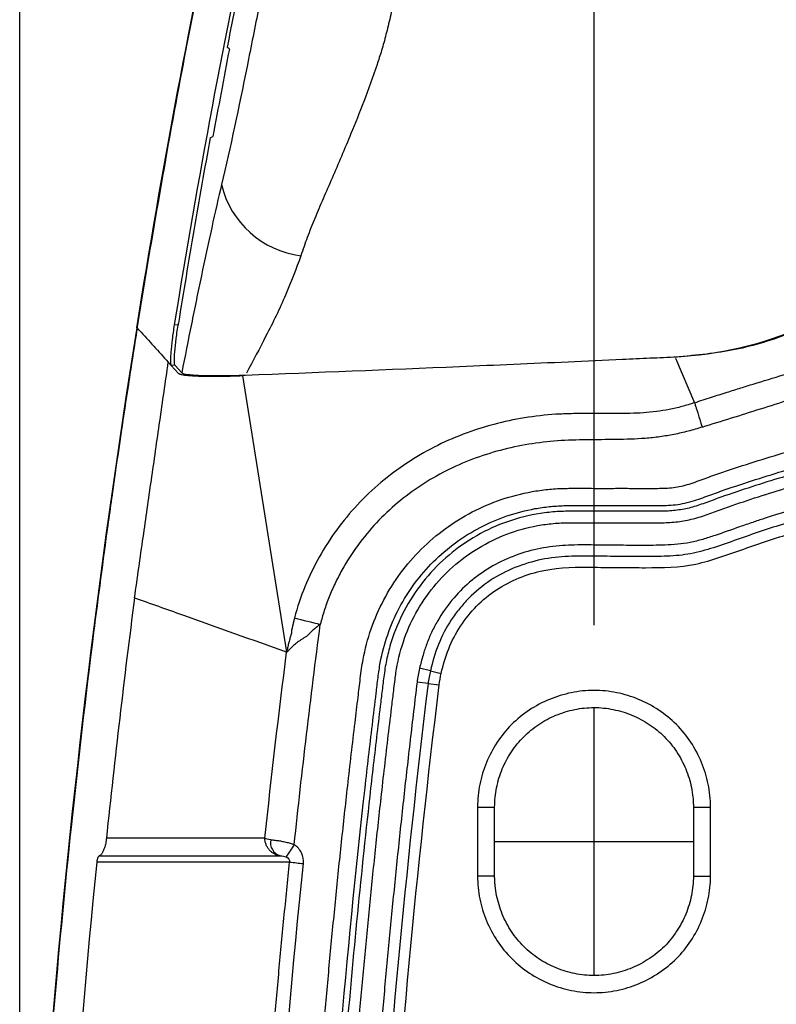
# Model space of a CAD drawing. Header units: millimetres. Extents: x 13 to 546, y 13 to 419.
# Tile 10 of 21: x 289 to 312, y 240 to 270. Entities that reach past the tile are written whole.
import ezdxf

# ---------------------------------------------------------------- set-up
doc = ezdxf.new("R2010")
doc.units = ezdxf.units.MM
doc.header["$LTSCALE"] = 2
doc.linetypes.add('CENTERX2', pattern=[20.32, 12.7, -2.54, 2.54, -2.54])
doc.layers.add('CENTER', color=40, linetype='CENTERX2')
doc.layers.add('DIMENSIONS', color=140, linetype='Continuous', lineweight=25)
doc.styles.add('SLDTEXTSTYLE0', font='TXT', dxfattribs={"width": 0.7})
doc.dimstyles.new('SLDDIMSTYLE0', dxfattribs={"dimtxt": 4.316016, "dimasz": 6.604, "dimexe": 0, "dimexo": 0.0625, "dimgap": 1.079004, "dimtad": 0, "dimtih": 1, "dimtoh": 1, "dimrnd": 1e-09, "dimzin": 12, "dimdsep": 46, "dimtxsty": 'SLDTEXTSTYLE0', "dimsah": 1, "dimcen": 0.09, "dimadec": 0, "dimazin": 3, "dimtfac": 1, "dimtofl": 0, "dimtmove": 0, "dimatfit": 3, "dimfxl": 0, "dimfrac": 2, "dimtolj": 1, "dimtzin": 12, "dimarcsym": 0})
doc.dimstyles.new('SLDDIMSTYLE2', dxfattribs={"dimtxt": 4.316016, "dimasz": 6.604, "dimexe": 0, "dimexo": 0.0625, "dimgap": 1.079004, "dimtad": 0, "dimtih": 1, "dimtoh": 1, "dimrnd": 1e-09, "dimzin": 4, "dimdsep": 46, "dimtxsty": 'SLDTEXTSTYLE0', "dimsah": 1, "dimcen": 0.09, "dimadec": 0, "dimazin": 1, "dimtfac": 1, "dimtmove": 0, "dimatfit": 0, "dimfxl": 0, "dimfrac": 2, "dimtolj": 1, "dimtzin": 12, "dimarcsym": 0})

# ---------------------------------------------------------------- blocks, each defined once
blk = doc.blocks.new('_D_2')
at = {"layer": 'DIMENSIONS'}
for p, q in [((306.819, 251.226), (306.819, 310.571)), ((342.819, 251.226), (342.819, 310.571)), ((306.819, 304.221), (294.119, 304.221)), ((319.22, 304.221), (317.77, 304.221)), ((317.77, 304.221), (317.77, 297.361)), ((332.045, 304.221), (333.494, 304.221)), ((333.494, 304.221), (333.494, 297.361)), ((342.819, 304.221), (355.519, 304.221)), ((317.77, 297.361), (319.22, 297.361)), ((333.494, 297.361), (332.045, 297.361))]:
    blk.add_line(p, q, dxfattribs=at)
for points in [[(306.819, 304.221), (300.215, 305.237), (300.215, 303.205)], [(342.819, 304.221), (349.423, 303.205), (349.423, 305.237)]]:
    blk.add_solid(points, dxfattribs=at)
at = {"layer": 'DIMENSIONS', "char_height": 4.2333, "attachment_point": 1, "style": 'SLDTEXTSTYLE0'}
for s, insert in [('36.0', (319.22, 310.644)), ('1.42', (319.22, 302.818))]:
    blk.add_mtext(s, dxfattribs=dict(at, insert=insert))
blk = doc.blocks.new('_D_6')
at = {"layer": 'DIMENSIONS'}
for p, q in [((289.133, 217.538), (289.133, 328.616)), ((360.504, 217.538), (360.504, 328.616)), ((289.133, 322.266), (313.371, 322.266)), ((319.22, 322.266), (317.77, 322.266)), ((317.77, 322.266), (317.77, 315.406)), ((332.045, 322.266), (333.495, 322.266)), ((333.495, 322.266), (333.495, 315.406)), ((360.504, 322.266), (337.894, 322.266)), ((317.77, 315.406), (319.22, 315.406)), ((333.495, 315.406), (332.045, 315.406))]:
    blk.add_line(p, q, dxfattribs=at)
for points in [[(289.133, 322.266), (295.737, 321.25), (295.737, 323.282)], [(360.504, 322.266), (353.9, 323.282), (353.9, 321.25)]]:
    blk.add_solid(points, dxfattribs=at)
at = {"layer": 'DIMENSIONS', "char_height": 4.2333, "attachment_point": 1, "style": 'SLDTEXTSTYLE0'}
for s, insert in [('71.4', (319.22, 328.689)), ('2.81', (319.22, 320.863))]:
    blk.add_mtext(s, dxfattribs=dict(at, insert=insert))

msp = doc.modelspace()

# ---------------------------------------------------------------- linework, layer by layer
for p, q in [((295.589, 268.963), (295.521, 269.017)), ((294.999, 266.23), (295.084, 266.267)), ((293.892, 260.468), (294.037, 260.478)), ((292.816, 260.302), (292.749, 260.376)), ((293.709, 259.317), (293.794, 259.224)), ((293.916, 259.232), (293.794, 259.224)), ((309.325, 259.446), (309.914, 258.073)), ((293.794, 259.224), (294.023, 258.976)), ((293.919, 259.219), (294.123, 258.997)), ((301.78, 249.817), (301.446, 249.896)), ((301.78, 249.817), (302.113, 249.737)), ((301.709, 249.423), (301.369, 249.464)), ((301.709, 249.423), (302.05, 249.382)), ((303.231, 245.623), (303.231, 243.497)), ((303.759, 243.497), (303.759, 245.624)), ((309.879, 245.624), (309.879, 243.496)), ((310.406, 243.497), (310.406, 245.623)), ((293.359, 244.662), (291.803, 244.66)), ((291.583, 244.118), (292.27, 244.119)), ((292.27, 244.119), (293.825, 244.121)), ((292.436, 243.926), (291.504, 243.925))]:
    msp.add_line(p, q)
at = {"flags": 128}
msp.add_lwpolyline([(295.99, 258.908), (296.671, 254.65), (297.352, 250.393)], dxfattribs=at)
for centre, radius, start, end in [((298.146, 265.452), 2.875, 193.3567, 262.9288), ((577.34, 214.997), 287.073, 172.58187, 174.06919), ((330.343, 379.697), 132.365, 255.67647, 256.03013), ((297.283, 244.532), 0.429, 168.84, 253.2158), ((310.603, 235.663), 15.712, 145.9345, 147.5676), ((314.193, 402.05), 159.007, 263.95363, 264.10737)]:
    msp.add_arc(centre, radius, start, end)
for points, knots in [([(295.451, 274.877), (294.995, 272.685), (293.988, 267.842), (293.172, 262.962), (292.725, 260.29)], [0, 0, 0, 0, 0.452487, 1, 1, 1, 1]), ([(296.478, 273.771), (296.368, 273.244), (296.148, 272.189), (295.829, 270.604), (295.624, 269.546), (295.521, 269.017)], [0, 0, 0, 0, 0.333194, 0.666524, 1, 1, 1, 1]), ([(296.89, 272.135), (296.727, 271.374), (296.619, 270.844), (296.38, 269.657), (296.259, 269.045), (295.882, 267.174), (295.625, 265.95), (295.349, 264.788)], [0, 0, 0, 0, 0.25, 0.25, 0.5, 0.5, 1, 1, 1, 1]), ([(300.709, 270.851), (300.692, 270.746), (300.66, 270.539), (300.604, 270.237), (300.544, 269.949), (300.48, 269.674), (300.414, 269.412), (300.347, 269.162), (300.278, 268.926), (300.209, 268.702), (300.035, 268.168), (299.746, 267.378), (299.368, 266.441), (299.043, 265.658), (298.754, 264.99), (298.477, 264.355), (298.22, 263.75), (297.985, 263.17), (297.856, 262.787), (297.792, 262.599)], [0, 0, 0, 0, 0.033714, 0.066181, 0.09742, 0.127447, 0.156273, 0.183907, 0.210351, 0.235605, 0.259669, 0.392246, 0.511102, 0.598111, 0.683172, 0.766093, 0.846649, 0.924663, 1, 1, 1, 1]), ([(319.997, 269.794), (319.991, 269.789), (319.992, 269.776), (319.995, 269.751), (319.994, 269.741), (319.989, 269.711), (319.986, 269.691), (319.981, 269.628), (319.978, 269.585), (319.966, 269.46), (319.955, 269.378), (319.923, 269.131), (319.898, 268.966), (319.813, 268.473), (319.743, 268.146), (319.487, 267.176), (319.256, 266.542), (318.391, 264.699), (317.583, 263.563), (315.618, 261.669), (314.46, 260.913), (311.974, 259.851), (310.645, 259.542), (309.311, 259.479)], [0, 0, 0, 0, 0.001953, 0.001953, 0.003906, 0.003906, 0.007812, 0.007812, 0.015625, 0.015625, 0.03125, 0.03125, 0.0625, 0.0625, 0.125, 0.125, 0.25, 0.25, 0.5, 0.5, 0.75, 0.75, 1, 1, 1, 1]), ([(295.589, 268.963), (295.503, 268.514), (295.332, 267.616), (295.167, 266.717), (295.084, 266.267)], [0, 0, 0, 0, 0.499927, 1, 1, 1, 1]), ([(294.999, 266.23), (294.913, 265.755), (294.742, 264.806), (294.494, 263.38), (294.253, 261.953), (294.098, 261), (294.021, 260.524)], [0, 0, 0, 0, 0.249919, 0.499887, 0.749912, 1, 1, 1, 1]), ([(309.382, 259.489), (309.979, 259.546), (311.174, 259.66), (312.927, 260.195), (314.584, 261.005), (316.079, 262.063), (317.338, 263.342), (318.169, 264.407), (318.499, 265.076), (318.573, 265.224)], [0, 0, 0, 0, 0.161827, 0.323588, 0.485836, 0.648028, 0.802087, 0.956189, 1, 1, 1, 1]), ([(295.349, 264.788), (295.16, 263.997), (294.935, 262.972), (294.675, 261.73), (294.624, 261.484), (294.522, 260.989), (294.37, 260.244), (294.221, 259.495), (294.123, 258.997)], [0, 0, 0, 0, 0.5, 0.5, 0.625, 0.625, 0.75, 1, 1, 1, 1]), ([(297.792, 262.599), (297.641, 262.193), (297.327, 261.344), (296.735, 260.147), (296.317, 259.362), (296.115, 258.982)], [0, 0, 0, 0, 0.322301, 0.672254, 1, 1, 1, 1]), ([(293.892, 260.468), (293.867, 260.314), (293.845, 260.163), (293.809, 259.874), (293.795, 259.741), (293.768, 259.397), (293.771, 259.249), (293.794, 259.224)], [0, 0, 0, 0, 0.25, 0.25, 0.5, 0.5, 1, 1, 1, 1]), ([(293.919, 259.219), (293.906, 259.233), (293.899, 259.276), (293.896, 259.421), (293.9, 259.521), (293.919, 259.76), (293.934, 259.901), (293.971, 260.201), (293.994, 260.362), (294.021, 260.524)], [0, 0, 0, 0, 0.25, 0.25, 0.5, 0.5, 0.75, 0.75, 1, 1, 1, 1]), ([(309.914, 258.073), (310.088, 258.13), (310.421, 258.239), (310.897, 258.391), (311.326, 258.525), (311.907, 258.706), (312.638, 258.927), (313.547, 259.189), (314.299, 259.379), (314.911, 259.51), (315.835, 259.686), (316.896, 259.843), (318.145, 260.011), (319.399, 260.161), (320.441, 260.261), (321.197, 260.315), (321.377, 260.328), (321.665, 260.347), (322.169, 260.379), (322.776, 260.412), (323.362, 260.441), (323.847, 260.46), (324.321, 260.469), (324.637, 260.463), (324.783, 260.46)], [0, 0, 0, 0, 0.036237, 0.06929, 0.098998, 0.125223, 0.189674, 0.250443, 0.31291, 0.344106, 0.375285, 0.499992, 0.556948, 0.624961, 0.749981, 0.764262, 0.774972, 0.785682, 0.821382, 0.874931, 0.90617, 0.937415, 0.971142, 1, 1, 1, 1]), ([(292.749, 169.618), (291.538, 177.181), (290.638, 184.744), (289.438, 199.871), (289.14, 207.434), (289.14, 222.56), (289.438, 230.123), (290.638, 245.25), (291.538, 252.813), (292.749, 260.376)], [0, 0, 0, 0, 0.25, 0.25, 0.5, 0.5, 0.75, 0.75, 1, 1, 1, 1]), ([(292.752, 260.375), (292.66, 259.794), (292.492, 258.728), (292.272, 257.271), (292.1, 256.1), (291.964, 255.144), (291.731, 253.475), (291.285, 250.108), (290.514, 243.442), (289.758, 234.673), (289.253, 224.691), (289.098, 215.567), (289.218, 206.929), (289.563, 198.782), (290.2, 189.781), (290.907, 182.984), (291.484, 178.403), (291.678, 176.921), (291.857, 175.61), (292.038, 174.325), (292.245, 172.901), (292.487, 171.291), (292.668, 170.157), (292.754, 169.619)], [0, 0, 0, 0, 0.019376, 0.035538, 0.048494, 0.058334, 0.067325, 0.103982, 0.170113, 0.288198, 0.393632, 0.499066, 0.588527, 0.677988, 0.767448, 0.885533, 0.902853, 0.919454, 0.93471, 0.946412, 0.962196, 0.982071, 1, 1, 1, 1]), ([(292.741, 260.377), (292.74, 260.377), (292.73, 260.379), (292.733, 260.378), (292.736, 260.378)], [0, 0, 0, 0, 0.161501, 1, 1, 1, 1]), ([(310.151, 257.323), (310.75, 257.511), (311.349, 257.695), (312.544, 258.074), (313.14, 258.27), (314.332, 258.661), (314.929, 258.856), (316.129, 259.199), (316.733, 259.347), (318.557, 259.723), (319.786, 259.892), (321.645, 260.052), (322.269, 260.082), (323.516, 260.142), (324.14, 260.17), (324.772, 260.15)], [0, 0, 0, 0, 0.125, 0.125, 0.25, 0.25, 0.375, 0.375, 0.5, 0.5, 0.75, 0.75, 0.875, 0.875, 1, 1, 1, 1]), ([(292.669, 252.061), (292.758, 252.682), (292.93, 253.892), (293.19, 255.706), (293.448, 257.503), (293.622, 258.712), (293.709, 259.317)], [0, 0, 0, 0, 0.256925, 0.499999, 0.750006, 1, 1, 1, 1]), ([(296.085, 258.925), (298.267, 259.007), (300.465, 259.094), (303.789, 259.236), (304.901, 259.284), (306.577, 259.36), (307.137, 259.385), (307.978, 259.424), (308.258, 259.437), (308.819, 259.463), (309.1, 259.476), (309.382, 259.489)], [0, 0, 0, 0, 0.5, 0.5, 0.75, 0.75, 0.875, 0.875, 0.9375, 0.9375, 1, 1, 1, 1]), ([(294.022, 258.976), (294.027, 258.972), (294.037, 258.964), (294.064, 258.953), (294.102, 258.942), (294.151, 258.932), (294.21, 258.924), (294.28, 258.916), (294.361, 258.909), (294.452, 258.903), (294.555, 258.898), (294.698, 258.893), (294.89, 258.889), (295.137, 258.888), (295.403, 258.89), (295.687, 258.897), (295.889, 258.904), (295.99, 258.908)], [0, 0, 0, 0, 0.047786, 0.09546, 0.143256, 0.191409, 0.240145, 0.289684, 0.340235, 0.391995, 0.445148, 0.499863, 0.601572, 0.701335, 0.800247, 0.899431, 1, 1, 1, 1]), ([(294.123, 258.997), (294.144, 258.974), (294.217, 258.957), (294.384, 258.936), (294.451, 258.93), (294.597, 258.92), (294.678, 258.916), (294.94, 258.908), (295.145, 258.906), (295.587, 258.91), (295.829, 258.915), (296.085, 258.925)], [0, 0, 0, 0, 0.25, 0.25, 0.375, 0.375, 0.5, 0.5, 0.75, 0.75, 1, 1, 1, 1]), ([(297.48, 214.997), (297.481, 215.578), (297.483, 216.74), (297.5, 218.483), (297.527, 220.225), (297.565, 221.966), (297.614, 223.707), (297.673, 225.447), (297.744, 227.186), (297.825, 228.925), (297.917, 230.663), (298.02, 232.401), (298.133, 234.137), (298.258, 235.873), (298.393, 237.609), (298.539, 239.344), (298.696, 241.078), (298.864, 242.811), (299.042, 244.544), (299.204, 246.023), (299.344, 247.249), (299.435, 248.028), (299.506, 248.612), (299.549, 248.969), (299.589, 249.293), (299.622, 249.588), (299.659, 249.88), (299.744, 250.394), (299.934, 251.117), (300.324, 252.012), (300.843, 252.84), (301.482, 253.579), (302.226, 254.215), (303.057, 254.729), (303.956, 255.116), (304.747, 255.318), (305.392, 255.409), (305.791, 255.434), (306.118, 255.438), (306.447, 255.438), (306.865, 255.436), (307.276, 255.436), (307.604, 255.437), (307.851, 255.437), (308.097, 255.435), (308.343, 255.437), (308.59, 255.436), (308.918, 255.436), (309.245, 255.45), (309.57, 255.514), (309.813, 255.586), (310.056, 255.674), (310.376, 255.794), (310.941, 255.989), (311.751, 256.257), (313.05, 256.652), (314.688, 257.088), (316.393, 257.456), (317.826, 257.711), (318.978, 257.884), (320.133, 258.026), (321.29, 258.136), (322.449, 258.214), (323.61, 258.263), (324.385, 258.269), (324.772, 258.272)], [0, 0, 0, 0, 0.027557, 0.055104, 0.082644, 0.110176, 0.137702, 0.165223, 0.19274, 0.220254, 0.247766, 0.275277, 0.302789, 0.330301, 0.357817, 0.385335, 0.412859, 0.440387, 0.467923, 0.495466, 0.510952, 0.526446, 0.532644, 0.538842, 0.54349, 0.548139, 0.552904, 0.557449, 0.572831, 0.588221, 0.603575, 0.619012, 0.634358, 0.649812, 0.665193, 0.680616, 0.688336, 0.696058, 0.699582, 0.703845, 0.711636, 0.719426, 0.723321, 0.727216, 0.73111, 0.735005, 0.7389, 0.742795, 0.750574, 0.754368, 0.758496, 0.762549, 0.76662, 0.774736, 0.790892, 0.807054, 0.839129, 0.871263, 0.889727, 0.908145, 0.926529, 0.944893, 0.96325, 0.981615, 1, 1, 1, 1]), ([(309.914, 258.073), (309.847, 258.05), (309.784, 258.03), (309.655, 257.991), (309.59, 257.973), (309.396, 257.921), (309.266, 257.891), (308.874, 257.815), (308.609, 257.781), (308.067, 257.743), (307.792, 257.74), (307.344, 257.74), (307.191, 257.739), (306.893, 257.739), (306.744, 257.74), (306.439, 257.74), (306.283, 257.739), (305.965, 257.732), (305.802, 257.726), (305.318, 257.694), (304.998, 257.657), (304.36, 257.554), (304.044, 257.487), (303.415, 257.319), (303.101, 257.219), (302.179, 256.868), (301.596, 256.571), (300.777, 256.029), (300.512, 255.832), (300.003, 255.403), (299.761, 255.173), (299.078, 254.443), (298.677, 253.896), (298.19, 253.021), (298.044, 252.718), (297.791, 252.097), (297.683, 251.777), (297.596, 251.447)], [0, 0, 0, 0, 0.015625, 0.015625, 0.03125, 0.03125, 0.0625, 0.0625, 0.125, 0.125, 0.1875, 0.1875, 0.21875, 0.21875, 0.25, 0.25, 0.28125, 0.28125, 0.3125, 0.3125, 0.375, 0.375, 0.4375, 0.4375, 0.5, 0.5, 0.625, 0.625, 0.6875, 0.6875, 0.75, 0.75, 0.875, 0.875, 0.9375, 0.9375, 1, 1, 1, 1]), ([(309.914, 258.073), (309.919, 258.059), (309.929, 258.028), (309.949, 257.965), (309.976, 257.877), (310.014, 257.753), (310.06, 257.604), (310.108, 257.454), (310.138, 257.363), (310.151, 257.323)], [0, 0, 0, 0, 0.093548, 0.207915, 0.343585, 0.500089, 0.704209, 0.870827, 1, 1, 1, 1]), ([(298.018, 214.997), (298.018, 220.212), (298.165, 225.429), (298.748, 235.835), (299.185, 241.028), (299.84, 246.857), (299.915, 247.505), (300.031, 248.476), (300.071, 248.797), (300.129, 249.288), (300.148, 249.45), (300.188, 249.764), (300.21, 249.916), (300.291, 250.36), (300.368, 250.647), (300.562, 251.209), (300.679, 251.482), (300.958, 252.011), (301.118, 252.266), (301.472, 252.744), (301.665, 252.97), (302.088, 253.392), (302.317, 253.588), (302.798, 253.939), (303.05, 254.096), (303.578, 254.372), (303.855, 254.491), (304.42, 254.684), (304.708, 254.758), (305.146, 254.837), (305.294, 254.858), (305.591, 254.889), (305.738, 254.899), (306.198, 254.911), (306.53, 254.906), (307.193, 254.904), (307.519, 254.905), (308.011, 254.905), (308.258, 254.906), (308.545, 254.906), (308.668, 254.906), (308.75, 254.906), (308.791, 254.906), (309.015, 254.907), (309.202, 254.916), (309.493, 254.956), (309.593, 254.974), (309.79, 255.022), (309.886, 255.051), (310.156, 255.14), (310.32, 255.204), (310.629, 255.317), (310.79, 255.372), (311.588, 255.646), (312.23, 255.85), (314.163, 256.413), (315.463, 256.726), (319.398, 257.481), (322.066, 257.741), (324.779, 257.741)], [0, 0, 0, 0, 0.25, 0.25, 0.5, 0.5, 0.53125, 0.53125, 0.546875, 0.546875, 0.554687, 0.554687, 0.5625, 0.5625, 0.578125, 0.578125, 0.59375, 0.59375, 0.609375, 0.609375, 0.625, 0.625, 0.640625, 0.640625, 0.65625, 0.65625, 0.671875, 0.671875, 0.6875, 0.6875, 0.695312, 0.695312, 0.703125, 0.703125, 0.71875, 0.71875, 0.734375, 0.734375, 0.742187, 0.746094, 0.748047, 0.748047, 0.75, 0.75, 0.757812, 0.757812, 0.761719, 0.761719, 0.765625, 0.765625, 0.773437, 0.773437, 0.78125, 0.78125, 0.8125, 0.8125, 0.875, 0.875, 1, 1, 1, 1]), ([(351.447, 214.997), (351.448, 225.217), (350.885, 235.444), (349.623, 246.884), (349.474, 248.154), (349.306, 249.503), (349.297, 249.582), (349.277, 249.741), (349.265, 249.827), (349.225, 250.077), (349.191, 250.243), (349.066, 250.732), (348.956, 251.048), (348.747, 251.511), (348.67, 251.663), (348.504, 251.958), (348.415, 252.1), (348.13, 252.515), (347.917, 252.775), (347.442, 253.259), (347.182, 253.478), (346.635, 253.866), (346.346, 254.036), (345.731, 254.327), (345.413, 254.443), (344.766, 254.618), (344.435, 254.678), (343.926, 254.723), (343.754, 254.729), (343.422, 254.732), (343.259, 254.73), (342.941, 254.73), (342.779, 254.73), (342.456, 254.73), (341.973, 254.73), (341.49, 254.73), (341.006, 254.73), (340.845, 254.728), (340.539, 254.735), (340.392, 254.744), (340.11, 254.78), (339.974, 254.809), (339.689, 254.888), (339.544, 254.937), (339.244, 255.044), (339.089, 255.1), (338.78, 255.209), (338.625, 255.262), (337.852, 255.524), (337.231, 255.718), (335.362, 256.257), (334.108, 256.555), (330.325, 257.277), (327.775, 257.532), (323.907, 257.571), (322.605, 257.525), (320.022, 257.312), (318.738, 257.146), (316.185, 256.698), (314.915, 256.415), (313.036, 255.905), (312.414, 255.721), (311.484, 255.422), (311.175, 255.319), (310.789, 255.185), (310.715, 255.159), (310.555, 255.102), (310.478, 255.073), (310.249, 254.989), (310.103, 254.935), (309.818, 254.846), (309.68, 254.811), (309.396, 254.762), (309.25, 254.747), (309.025, 254.734), (308.95, 254.731), (308.797, 254.729), (308.715, 254.73), (308.471, 254.73), (307.983, 254.73), (307.495, 254.73), (306.844, 254.73), (306.523, 254.733), (306.109, 254.732), (306.026, 254.731), (305.858, 254.727), (305.77, 254.724), (305.511, 254.707), (305.339, 254.688), (304.825, 254.609), (304.482, 254.523), (303.827, 254.295), (303.512, 254.151), (302.907, 253.806), (302.618, 253.606), (302.088, 253.159), (301.844, 252.913), (301.401, 252.374), (301.203, 252.085), (300.866, 251.48), (300.726, 251.163), (300.558, 250.665), (300.51, 250.498), (300.429, 250.161), (300.397, 249.99), (300.347, 249.656), (300.327, 249.492), (300.289, 249.17), (300.27, 249.012), (300.212, 248.531), (300.096, 247.567), (299.985, 246.604), (299.626, 243.389), (299.375, 240.813), (298.944, 235.659), (298.765, 233.08), (298.334, 225.339), (298.191, 220.171), (298.19, 214.997)], [0, 0, 0, 0, 0.25, 0.25, 0.28125, 0.28125, 0.283203, 0.283203, 0.285156, 0.285156, 0.289063, 0.289063, 0.296875, 0.296875, 0.300781, 0.300781, 0.304688, 0.304688, 0.3125, 0.3125, 0.320313, 0.320313, 0.328125, 0.328125, 0.335938, 0.335938, 0.34375, 0.34375, 0.347656, 0.347656, 0.351563, 0.351563, 0.355469, 0.355469, 0.359375, 0.367188, 0.367188, 0.371094, 0.371094, 0.375, 0.375, 0.378906, 0.378906, 0.382813, 0.382813, 0.386719, 0.386719, 0.390625, 0.390625, 0.40625, 0.40625, 0.4375, 0.4375, 0.5, 0.5, 0.53125, 0.53125, 0.5625, 0.5625, 0.59375, 0.59375, 0.609375, 0.609375, 0.617188, 0.617188, 0.619141, 0.619141, 0.621094, 0.621094, 0.625, 0.625, 0.628906, 0.628906, 0.632813, 0.632813, 0.634766, 0.634766, 0.636719, 0.636719, 0.640625, 0.648438, 0.648438, 0.65625, 0.65625, 0.658203, 0.658203, 0.660156, 0.660156, 0.664063, 0.664063, 0.671875, 0.671875, 0.679688, 0.679688, 0.6875, 0.6875, 0.695313, 0.695313, 0.703125, 0.703125, 0.710938, 0.710938, 0.714844, 0.714844, 0.71875, 0.71875, 0.722656, 0.722656, 0.726563, 0.726563, 0.734375, 0.75, 0.75, 0.8125, 0.8125, 0.875, 0.875, 1, 1, 1, 1]), ([(310.151, 257.323), (310.079, 257.301), (309.935, 257.255), (309.718, 257.195), (309.501, 257.142), (309.212, 257.08), (308.845, 257.019), (308.25, 256.954), (307.496, 256.937), (306.596, 256.931), (305.697, 256.913), (304.509, 256.772), (303.061, 256.393), (301.719, 255.715), (300.759, 255.004), (300.103, 254.384), (299.526, 253.691), (299.118, 253.052), (298.84, 252.514), (298.659, 252.097), (298.505, 251.676), (298.427, 251.389), (298.389, 251.247)], [0, 0, 0, 0, 0.015791, 0.031464, 0.047032, 0.062508, 0.093069, 0.124803, 0.187491, 0.250268, 0.312936, 0.375126, 0.499697, 0.623553, 0.686383, 0.748644, 0.81158, 0.874335, 0.906462, 0.938025, 0.969159, 1, 1, 1, 1]), ([(298.544, 214.997), (298.545, 215.571), (298.548, 216.72), (298.564, 218.441), (298.59, 220.163), (298.628, 221.884), (298.675, 223.604), (298.734, 225.323), (298.803, 227.042), (298.882, 228.76), (298.973, 230.477), (299.073, 232.194), (299.185, 233.91), (299.307, 235.626), (299.439, 237.341), (299.582, 239.055), (299.736, 240.769), (299.901, 242.482), (300.076, 244.194), (300.269, 245.977), (300.445, 247.509), (300.581, 248.631), (300.65, 249.204), (300.688, 249.524), (300.752, 250.009), (300.917, 250.713), (301.31, 251.611), (301.86, 252.42), (302.547, 253.123), (303.351, 253.685), (304.243, 254.097), (305.036, 254.297), (305.684, 254.372), (306.171, 254.379), (306.659, 254.377), (307.309, 254.375), (307.96, 254.376), (308.61, 254.376), (309.095, 254.375), (309.577, 254.423), (310.047, 254.537), (310.501, 254.706), (311.11, 254.925), (312.182, 255.281), (314.342, 255.924), (317.483, 256.626), (321.309, 257.122), (325.151, 257.262), (328.975, 257.056), (332.131, 256.601), (334.625, 256.068), (336.173, 255.662), (337.401, 255.294), (338.149, 255.052), (338.76, 254.841), (339.218, 254.676), (339.694, 254.511), (340.165, 254.403), (340.545, 254.379), (340.865, 254.376), (341.187, 254.376), (341.61, 254.376), (342.162, 254.376), (342.646, 254.376), (343.048, 254.376), (343.301, 254.376), (343.542, 254.378), (343.783, 254.375), (344.1, 254.356), (344.494, 254.307), (345.112, 254.173), (345.86, 253.906), (346.685, 253.43), (347.416, 252.82), (348.026, 252.089), (348.503, 251.262), (348.77, 250.512), (348.884, 249.989), (348.928, 249.677), (349.026, 248.897), (349.188, 247.554), (349.447, 245.287), (349.727, 242.624), (350.015, 239.561), (350.269, 236.497), (350.489, 233.43), (350.676, 230.363), (350.828, 227.293), (350.947, 224.221), (351.031, 221.148), (351.083, 218.073), (351.09, 216.023), (351.093, 214.997)], [0, 0, 0, 0, 0.013975, 0.027946, 0.041912, 0.055875, 0.069834, 0.083791, 0.097746, 0.1117, 0.125653, 0.139605, 0.153557, 0.16751, 0.181464, 0.19542, 0.209379, 0.223339, 0.237304, 0.251272, 0.266986, 0.274843, 0.278771, 0.281025, 0.2827, 0.29067, 0.298515, 0.306447, 0.314349, 0.32229, 0.330187, 0.338135, 0.342087, 0.346038, 0.349996, 0.353954, 0.361869, 0.365827, 0.369774, 0.373678, 0.377576, 0.381515, 0.385461, 0.393326, 0.408997, 0.440297, 0.471553, 0.502768, 0.533715, 0.564661, 0.580251, 0.595755, 0.6036, 0.61145, 0.614898, 0.619344, 0.623277, 0.627163, 0.63105, 0.632525, 0.634966, 0.638885, 0.642805, 0.648415, 0.650644, 0.652604, 0.654565, 0.656519, 0.658466, 0.662301, 0.666161, 0.673844, 0.681524, 0.689216, 0.696889, 0.70459, 0.712324, 0.716166, 0.717595, 0.719987, 0.735289, 0.750541, 0.775509, 0.800465, 0.82541, 0.850348, 0.875283, 0.900216, 0.925151, 0.950092, 0.97504, 1, 1, 1, 1]), ([(348.228, 249.698), (348.216, 249.769), (348.192, 249.911), (348.143, 250.122), (348.086, 250.329), (348.019, 250.533), (347.943, 250.734), (347.857, 250.932), (347.761, 251.126), (347.622, 251.378), (347.428, 251.681), (347.163, 252.02), (346.868, 252.337), (346.441, 252.72), (345.845, 253.125), (345.064, 253.466), (344.244, 253.65), (343.419, 253.698), (342.596, 253.688), (341.772, 253.682), (341.072, 253.677), (340.525, 253.696), (340.124, 253.733), (339.741, 253.801), (339.352, 253.898), (338.968, 254.022), (338.555, 254.17), (338.177, 254.303), (337.673, 254.481), (336.52, 254.846), (334.634, 255.367), (332.156, 255.888), (329.65, 256.257), (327.118, 256.473), (324.359, 256.541), (321.385, 256.413), (318.216, 256.026), (315.097, 255.404), (312.936, 254.799), (311.687, 254.384), (311.183, 254.208), (310.672, 254.026), (310.167, 253.863), (309.658, 253.729), (309.143, 253.689), (308.62, 253.679), (308.094, 253.678), (307.426, 253.684), (306.757, 253.694), (306.232, 253.693), (305.705, 253.673), (305.068, 253.586), (304.313, 253.359), (303.609, 253.018), (302.972, 252.562), (302.427, 252.002), (302.054, 251.467), (301.812, 251.006), (301.664, 250.654), (301.543, 250.284), (301.48, 250.031), (301.446, 249.896)], [0, 0, 0, 0, 0.0042302, 0.0084359, 0.0126261, 0.01681, 0.0209969, 0.0251958, 0.0294161, 0.0336666, 0.0420184, 0.0504147, 0.0588451, 0.0672635, 0.0839866, 0.1007056, 0.1168519, 0.1328545, 0.1489195, 0.1649977, 0.1810607, 0.1898886, 0.1969737, 0.2046331, 0.2126057, 0.220413, 0.228235, 0.2382361, 0.2438791, 0.2594971, 0.3089736, 0.3582611, 0.4075444, 0.457008, 0.5068347, 0.5688751, 0.6309678, 0.6933888, 0.7547902, 0.762074, 0.7703958, 0.7860151, 0.7937806, 0.8014724, 0.8167382, 0.8237893, 0.8320926, 0.8474832, 0.8628785, 0.8712434, 0.8782135, 0.8936757, 0.9087358, 0.9241192, 0.939231, 0.9543433, 0.9695833, 0.9772291, 0.9847782, 0.991853, 1, 1, 1, 1]), ([(347.889, 249.645), (347.847, 249.915), (347.778, 250.189), (347.59, 250.704), (347.474, 250.95), (347.194, 251.421), (347.029, 251.646), (346.667, 252.055), (346.47, 252.242), (346.038, 252.581), (345.804, 252.732), (345.319, 252.983), (345.061, 253.085), (344.53, 253.236), (344.259, 253.285), (343.721, 253.34), (343.46, 253.346), (342.943, 253.351), (342.688, 253.347), (342.309, 253.342), (342.185, 253.342), (341.931, 253.34), (341.804, 253.339), (341.425, 253.337), (341.175, 253.336), (340.805, 253.344), (340.683, 253.348), (340.44, 253.36), (340.324, 253.369), (339.972, 253.409), (339.739, 253.451), (339.389, 253.536), (339.273, 253.568), (339.04, 253.638), (338.924, 253.677), (338.564, 253.802), (338.322, 253.889), (337.956, 254.018), (337.833, 254.061), (337.586, 254.145), (337.46, 254.187), (335.359, 254.855), (333.333, 255.337), (329.231, 255.985), (327.156, 256.152), (323.001, 256.181), (320.93, 256.039), (316.82, 255.44), (314.797, 254.992), (312.555, 254.306), (312.306, 254.228), (311.81, 254.065), (311.56, 253.977), (311.07, 253.804), (310.828, 253.718), (310.346, 253.559), (310.111, 253.489), (309.763, 253.416), (309.648, 253.397), (309.41, 253.369), (309.289, 253.359), (308.918, 253.339), (308.66, 253.337), (308.143, 253.336), (307.882, 253.339), (307.489, 253.342), (307.356, 253.342), (307.098, 253.344), (306.968, 253.346), (306.573, 253.351), (306.304, 253.354), (305.758, 253.329), (305.477, 253.3), (304.922, 253.186), (304.646, 253.102), (304.119, 252.887), (303.866, 252.756), (303.385, 252.438), (303.16, 252.255), (302.859, 251.948), (302.765, 251.842), (302.586, 251.619), (302.501, 251.502), (302.265, 251.143), (302.132, 250.892), (301.918, 250.357), (301.843, 250.082), (301.78, 249.817)], [0, 0, 0, 0, 0.015625, 0.015625, 0.03125, 0.03125, 0.046875, 0.046875, 0.0625, 0.0625, 0.078125, 0.078125, 0.09375, 0.09375, 0.109375, 0.109375, 0.125, 0.125, 0.140625, 0.140625, 0.148438, 0.148438, 0.15625, 0.15625, 0.171875, 0.171875, 0.179687, 0.179687, 0.1875, 0.1875, 0.203125, 0.203125, 0.210937, 0.210937, 0.21875, 0.21875, 0.234375, 0.234375, 0.242187, 0.242187, 0.25, 0.25, 0.375, 0.375, 0.5, 0.5, 0.625, 0.625, 0.75, 0.75, 0.765625, 0.765625, 0.78125, 0.78125, 0.796875, 0.796875, 0.8125, 0.8125, 0.820313, 0.820313, 0.828125, 0.828125, 0.84375, 0.84375, 0.859375, 0.859375, 0.867188, 0.867188, 0.875, 0.875, 0.890625, 0.890625, 0.90625, 0.90625, 0.921875, 0.921875, 0.9375, 0.9375, 0.953125, 0.953125, 0.960938, 0.960938, 0.96875, 0.96875, 0.984375, 0.984375, 1, 1, 1, 1]), ([(302.113, 249.737), (302.175, 249.995), (302.246, 250.253), (302.441, 250.741), (302.564, 250.973), (302.854, 251.416), (303.02, 251.623), (303.388, 251.997), (303.593, 252.165), (304.036, 252.456), (304.268, 252.578), (304.755, 252.777), (305.012, 252.854), (305.783, 253.013), (306.307, 253.012), (307.094, 253.002), (307.355, 253), (307.879, 252.996), (308.141, 252.993), (308.925, 252.995), (309.447, 252.999), (310.201, 253.157), (310.448, 253.232), (310.94, 253.394), (311.185, 253.481), (311.674, 253.654), (311.919, 253.74), (312.411, 253.901), (312.657, 253.979), (314.879, 254.659), (316.887, 255.103), (319.943, 255.549), (320.967, 255.659), (323.018, 255.8), (324.046, 255.831), (327.137, 255.81), (329.195, 255.644), (333.262, 255.001), (335.271, 254.523), (337.722, 253.743), (338.206, 253.563), (338.935, 253.31), (339.179, 253.234), (339.671, 253.115), (339.918, 253.07), (340.417, 253.013), (340.669, 253.004), (341.174, 252.993), (341.427, 252.994), (341.933, 252.997), (342.186, 252.998), (342.693, 253.004), (342.946, 253.008), (343.452, 253.004), (343.704, 252.997), (344.206, 252.946), (344.458, 252.9), (344.947, 252.761), (345.18, 252.668), (345.627, 252.437), (345.843, 252.298), (346.241, 251.986), (346.424, 251.813), (346.758, 251.435), (346.91, 251.227), (347.168, 250.793), (347.276, 250.566), (347.448, 250.092), (347.511, 249.842), (347.55, 249.592)], [0, 0, 0, 0, 0.015625, 0.015625, 0.03125, 0.03125, 0.046875, 0.046875, 0.0625, 0.0625, 0.078125, 0.078125, 0.09375, 0.09375, 0.125, 0.125, 0.140625, 0.140625, 0.15625, 0.15625, 0.1875, 0.1875, 0.203125, 0.203125, 0.21875, 0.21875, 0.234375, 0.234375, 0.25, 0.25, 0.375, 0.375, 0.4375, 0.4375, 0.5, 0.5, 0.625, 0.625, 0.75, 0.75, 0.78125, 0.78125, 0.796875, 0.796875, 0.8125, 0.8125, 0.828125, 0.828125, 0.84375, 0.84375, 0.859375, 0.859375, 0.875, 0.875, 0.890625, 0.890625, 0.90625, 0.90625, 0.921875, 0.921875, 0.9375, 0.9375, 0.953125, 0.953125, 0.96875, 0.96875, 0.984375, 0.984375, 1, 1, 1, 1]), ([(297.596, 251.447), (297.596, 251.444), (297.594, 251.438), (297.592, 251.429), (297.59, 251.421), (297.587, 251.412), (297.585, 251.404), (297.583, 251.396), (297.581, 251.387), (297.579, 251.379), (297.577, 251.371), (297.575, 251.363), (297.573, 251.355), (297.571, 251.347), (297.569, 251.34), (297.567, 251.332), (297.565, 251.324), (297.564, 251.317), (297.562, 251.309), (297.56, 251.302), (297.558, 251.295), (297.556, 251.287), (297.555, 251.28), (297.553, 251.273), (297.551, 251.266), (297.55, 251.259), (297.548, 251.252), (297.547, 251.245), (297.545, 251.239), (297.543, 251.232), (297.542, 251.225), (297.54, 251.219), (297.539, 251.212), (297.538, 251.206), (297.536, 251.2), (297.535, 251.193), (297.533, 251.187), (297.532, 251.181), (297.531, 251.175), (297.529, 251.169), (297.528, 251.163), (297.527, 251.157), (297.525, 251.151), (297.524, 251.146), (297.523, 251.14), (297.522, 251.134), (297.521, 251.129), (297.519, 251.123), (297.518, 251.117), (297.516, 251.11), (297.513, 251.102), (297.51, 251.092), (297.505, 251.085), (297.504, 251.076), (297.504, 251.072), (297.504, 251.069), (297.504, 251.066), (297.504, 251.062), (297.504, 251.059), (297.504, 251.056), (297.504, 251.053), (297.504, 251.05), (297.504, 251.048), (297.504, 251.045), (297.504, 251.042), (297.504, 251.039), (297.504, 251.037), (297.504, 251.034), (297.504, 251.032), (297.504, 251.029), (297.504, 251.027), (297.504, 251.025), (297.504, 251.022), (297.504, 251.02), (297.504, 251.018), (297.504, 251.016), (297.504, 251.013), (297.504, 251.011), (297.503, 251.009), (297.503, 251.007), (297.503, 251.005), (297.503, 251.003), (297.503, 251.001), (297.503, 250.999), (297.503, 250.997), (297.503, 250.995), (297.503, 250.993), (297.502, 250.991), (297.502, 250.989), (297.502, 250.987), (297.502, 250.985), (297.502, 250.983), (297.501, 250.981), (297.501, 250.979), (297.501, 250.977), (297.5, 250.975), (297.499, 250.973), (297.499, 250.97), (297.498, 250.968), (297.497, 250.965), (297.496, 250.962), (297.495, 250.96), (297.494, 250.957), (297.493, 250.955), (297.492, 250.952), (297.491, 250.95), (297.491, 250.948), (297.49, 250.946), (297.489, 250.944), (297.489, 250.942), (297.488, 250.941), (297.488, 250.939), (297.487, 250.937), (297.487, 250.936), (297.486, 250.934), (297.486, 250.933), (297.485, 250.932), (297.485, 250.931), (297.485, 250.929), (297.484, 250.928), (297.484, 250.927), (297.484, 250.926), (297.483, 250.926), (297.483, 250.925), (297.483, 250.924), (297.483, 250.924), (297.483, 250.923), (297.483, 250.923), (297.482, 250.922), (297.479, 250.911), (297.473, 250.889), (297.461, 250.845), (297.441, 250.769), (297.413, 250.659), (297.387, 250.549), (297.37, 250.472), (297.363, 250.438), (297.36, 250.425), (297.359, 250.423), (297.359, 250.421), (297.359, 250.419), (297.358, 250.417), (297.357, 250.414), (297.357, 250.411), (297.356, 250.409), (297.356, 250.407), (297.356, 250.407), (297.355, 250.406), (297.355, 250.405), (297.355, 250.405), (297.355, 250.405), (297.355, 250.405), (297.355, 250.405), (297.355, 250.405), (297.355, 250.405), (297.355, 250.405), (297.355, 250.405), (297.355, 250.405), (297.355, 250.405), (297.355, 250.405), (297.355, 250.405), (297.355, 250.405), (297.355, 250.405), (297.355, 250.405), (297.355, 250.405), (297.355, 250.405), (297.355, 250.405), (297.355, 250.405), (297.355, 250.404), (297.355, 250.404), (297.355, 250.404), (297.355, 250.404), (297.355, 250.404), (297.355, 250.404), (297.355, 250.404), (297.355, 250.404), (297.355, 250.404), (297.355, 250.404), (297.355, 250.404), (297.355, 250.404), (297.355, 250.402), (297.354, 250.4), (297.353, 250.396), (297.352, 250.394), (297.352, 250.393)], [0, 0, 0, 0, 0.008123, 0.016168, 0.024136, 0.032028, 0.039844, 0.047585, 0.055251, 0.062843, 0.070361, 0.077806, 0.085178, 0.092478, 0.099706, 0.106863, 0.113949, 0.120965, 0.12791, 0.134786, 0.141593, 0.148331, 0.155001, 0.161603, 0.168137, 0.174604, 0.181003, 0.187337, 0.193603, 0.199804, 0.205939, 0.212009, 0.218013, 0.223953, 0.229828, 0.235639, 0.241386, 0.247069, 0.252689, 0.258246, 0.263743, 0.269179, 0.274554, 0.279869, 0.285076, 0.290137, 0.295227, 0.300527, 0.306222, 0.3125, 0.319535, 0.329454, 0.344197, 0.348126, 0.351702, 0.355064, 0.358317, 0.361496, 0.364601, 0.367638, 0.370611, 0.373526, 0.376386, 0.379195, 0.381951, 0.384656, 0.38731, 0.389917, 0.392476, 0.39499, 0.39746, 0.399886, 0.402271, 0.404615, 0.406919, 0.409184, 0.411411, 0.413601, 0.415754, 0.417873, 0.419957, 0.422004, 0.424016, 0.425995, 0.427945, 0.429867, 0.431765, 0.433641, 0.435497, 0.437336, 0.43916, 0.440968, 0.44273, 0.444488, 0.446317, 0.448296, 0.450511, 0.453038, 0.455875, 0.458655, 0.461319, 0.463871, 0.466317, 0.46866, 0.470904, 0.473052, 0.475106, 0.477072, 0.478951, 0.480745, 0.482456, 0.484084, 0.485632, 0.4871, 0.488489, 0.489801, 0.491035, 0.492194, 0.493278, 0.494287, 0.495222, 0.496084, 0.496874, 0.497592, 0.498238, 0.498812, 0.499316, 0.499749, 0.500112, 0.500405, 0.532712, 0.56242, 0.624429, 0.74842, 0.872439, 0.934449, 0.965457, 0.969332, 0.97127, 0.972239, 0.973208, 0.977084, 0.979022, 0.980961, 0.984839, 0.985808, 0.986293, 0.986777, 0.987746, 0.987777, 0.987807, 0.987837, 0.987867, 0.987898, 0.987928, 0.987958, 0.987988, 0.988019, 0.988049, 0.988079, 0.98811, 0.98814, 0.98817, 0.9882, 0.988231, 0.988261, 0.988291, 0.988321, 0.988352, 0.988382, 0.988412, 0.988443, 0.988473, 0.988503, 0.988533, 0.988564, 0.988594, 0.988624, 0.988654, 0.988685, 0.988715, 0.993594, 0.996263, 1, 1, 1, 1]), ([(298.389, 251.247), (298.355, 251.222), (298.286, 251.172), (298.184, 251.088), (298.104, 251.017), (298.054, 250.967), (298.034, 250.94), (298.001, 250.905), (297.946, 250.86), (297.866, 250.818), (297.719, 250.721), (297.567, 250.603), (297.447, 250.484), (297.4, 250.429), (297.379, 250.407), (297.369, 250.397), (297.36, 250.391), (297.355, 250.393), (297.352, 250.393)], [0, 0, 0, 0, 0.0791793, 0.164132, 0.2548579, 0.286704, 0.3031178, 0.3186839, 0.3810332, 0.4430342, 0.505089, 0.752381, 0.8760512, 0.938155, 0.9562163, 0.9694292, 0.9855401, 1, 1, 1, 1]), ([(301.446, 249.896), (301.43, 249.825), (301.398, 249.682), (301.379, 249.537), (301.369, 249.464)], [0, 0, 0, 0, 0.5, 1, 1, 1, 1]), ([(301.369, 249.464), (301.298, 248.872), (301.157, 247.693), (300.958, 245.93), (300.77, 244.179), (300.594, 242.44), (300.429, 240.714), (300.275, 239.001), (300.133, 237.3), (300.002, 235.611), (299.883, 233.935), (299.748, 231.862), (299.609, 229.389), (299.475, 226.51), (299.372, 223.632), (299.298, 220.753), (299.253, 217.875), (299.247, 215.956), (299.245, 214.997)], [0, 0, 0, 0, 0.051755, 0.103112, 0.154075, 0.204644, 0.254821, 0.304609, 0.354007, 0.40302, 0.451647, 0.499892, 0.583339, 0.666735, 0.750091, 0.833414, 0.916714, 1, 1, 1, 1]), ([(301.709, 249.423), (301.017, 243.714), (300.473, 237.985), (299.764, 226.502), (299.587, 220.75), (299.588, 214.997)], [0, 0, 0, 0, 0.5, 0.5, 1, 1, 1, 1]), ([(299.93, 214.997), (299.929, 220.743), (300.107, 226.488), (300.815, 237.957), (301.358, 243.679), (302.05, 249.382)], [0, 0, 0, 0, 0.5, 0.5, 1, 1, 1, 1]), ([(310.406, 245.623), (310.406, 245.86), (310.382, 246.097), (310.288, 246.556), (310.22, 246.78), (310.04, 247.215), (309.929, 247.425), (309.67, 247.814), (309.522, 247.997), (309.187, 248.331), (309.005, 248.478), (308.615, 248.737), (308.405, 248.848), (307.971, 249.028), (307.747, 249.097), (307.286, 249.19), (307.049, 249.214), (306.582, 249.214), (306.349, 249.19), (305.887, 249.096), (305.661, 249.026), (305.229, 248.847), (305.02, 248.735), (304.627, 248.475), (304.446, 248.327), (304.115, 247.996), (303.965, 247.811), (303.706, 247.42), (303.597, 247.213), (303.417, 246.778), (303.348, 246.551), (303.256, 246.093), (303.231, 245.86), (303.231, 245.623)], [0, 0, 0, 0, 0.0625, 0.0625, 0.125, 0.125, 0.1875, 0.1875, 0.25, 0.25, 0.3125, 0.3125, 0.375, 0.375, 0.4375, 0.4375, 0.5, 0.5, 0.5625, 0.5625, 0.625, 0.625, 0.6875, 0.6875, 0.75, 0.75, 0.8125, 0.8125, 0.875, 0.875, 0.9375, 0.9375, 1, 1, 1, 1]), ([(303.759, 245.622), (303.759, 245.823), (303.779, 246.022), (303.858, 246.413), (303.917, 246.608), (304.071, 246.981), (304.165, 247.157), (304.386, 247.491), (304.514, 247.648), (304.794, 247.929), (304.948, 248.054), (305.283, 248.277), (305.462, 248.372), (305.832, 248.526), (306.026, 248.586), (306.42, 248.666), (306.618, 248.686), (307.013, 248.687), (307.215, 248.666), (307.608, 248.587), (307.8, 248.528), (308.172, 248.374), (308.352, 248.278), (308.685, 248.058), (308.84, 247.933), (309.123, 247.65), (309.249, 247.495), (309.47, 247.162), (309.565, 246.983), (309.72, 246.61), (309.778, 246.419), (309.838, 246.124), (309.853, 246.025), (309.868, 245.874), (309.872, 245.824), (309.876, 245.749), (309.877, 245.724), (309.878, 245.674), (309.879, 245.65), (309.879, 245.622)], [0, 0, 0, 0, 0.0625, 0.0625, 0.125, 0.125, 0.1875, 0.1875, 0.25, 0.25, 0.3125, 0.3125, 0.375, 0.375, 0.4375, 0.4375, 0.5, 0.5, 0.5625, 0.5625, 0.625, 0.625, 0.6875, 0.6875, 0.75, 0.75, 0.8125, 0.8125, 0.875, 0.875, 0.9375, 0.9375, 0.96875, 0.96875, 0.984375, 0.984375, 0.992188, 0.992188, 1, 1, 1, 1]), ([(303.231, 245.623), (303.294, 245.623), (303.363, 245.623), (303.494, 245.623), (303.558, 245.623), (303.661, 245.622), (303.701, 245.622), (303.751, 245.622), (303.76, 245.622), (303.759, 245.622)], [0, 0, 0, 0, 0.25, 0.25, 0.5, 0.5, 0.75, 0.75, 1, 1, 1, 1]), ([(309.879, 245.622), (309.877, 245.622), (309.887, 245.622), (309.937, 245.622), (309.977, 245.622), (310.08, 245.622), (310.143, 245.622), (310.275, 245.622), (310.343, 245.623), (310.406, 245.623)], [0, 0, 0, 0, 0.25, 0.25, 0.5, 0.5, 0.75, 0.75, 1, 1, 1, 1]), ([(291.803, 244.66), (291.802, 244.65), (291.8, 244.629), (291.796, 244.599), (291.791, 244.569), (291.786, 244.539), (291.777, 244.49), (291.762, 244.429), (291.74, 244.355), (291.712, 244.283), (291.686, 244.229), (291.662, 244.188), (291.634, 244.152), (291.608, 244.128), (291.589, 244.12), (291.583, 244.118)], [0, 0, 0, 0, 0.014615, 0.030181, 0.047248, 0.066232, 0.087438, 0.151062, 0.233027, 0.351572, 0.502475, 0.592799, 0.703287, 0.906061, 1, 1, 1, 1]), ([(297.159, 244.121), (297.137, 244.124), (297.092, 244.131), (297.023, 244.154), (296.951, 244.189), (296.881, 244.239), (296.815, 244.304), (296.758, 244.383), (296.716, 244.473), (296.689, 244.567), (296.685, 244.631), (296.684, 244.663)], [0, 0, 0, 0, 0.083475, 0.175628, 0.276269, 0.38476, 0.499941, 0.626408, 0.750111, 0.876167, 1, 1, 1, 1]), ([(296.862, 244.615), (296.884, 244.613), (296.927, 244.609), (296.997, 244.601), (297.065, 244.593), (297.13, 244.583), (297.217, 244.569), (297.328, 244.546), (297.461, 244.51), (297.546, 244.479), (297.587, 244.464)], [0, 0, 0, 0, 0.1175097, 0.2267174, 0.3270516, 0.4181612, 0.4998831, 0.6782189, 0.8448833, 1, 1, 1, 1]), ([(297.869, 243.883), (297.881, 243.996), (297.859, 244.111), (297.759, 244.313), (297.681, 244.401), (297.587, 244.464)], [0, 0, 0, 0, 0.5, 0.5, 1, 1, 1, 1]), ([(291.583, 244.118), (291.58, 244.116), (291.572, 244.113), (291.56, 244.1), (291.547, 244.08), (291.535, 244.054), (291.522, 244.019), (291.514, 243.984), (291.51, 243.959), (291.508, 243.947), (291.507, 243.934), (291.506, 243.928), (291.505, 243.925)], [0, 0, 0, 0, 0.174678, 0.340018, 0.496497, 0.686256, 0.829935, 0.927838, 0.95253, 0.964665, 0.984059, 1, 1, 1, 1]), ([(297.159, 244.121), (297.19, 244.12), (297.224, 244.118), (297.288, 244.109), (297.318, 244.101), (297.341, 244.089)], [0, 0, 0, 0, 0.5, 0.5, 1, 1, 1, 1]), ([(296.124, 224.891), (296.146, 225.469), (296.189, 226.624), (296.266, 228.356), (296.354, 230.088), (296.453, 231.82), (296.562, 233.552), (296.682, 235.283), (296.813, 237.013), (296.954, 238.743), (297.106, 240.472), (297.269, 242.201), (297.386, 243.352), (297.445, 243.928)], [0, 0, 0, 0, 0.090844, 0.1817, 0.27257, 0.363453, 0.45435, 0.545259, 0.636181, 0.727116, 0.818064, 0.909026, 1, 1, 1, 1]), ([(303.759, 243.497), (303.76, 243.498), (303.751, 243.498), (303.701, 243.498), (303.661, 243.498), (303.558, 243.498), (303.494, 243.498), (303.363, 243.498), (303.294, 243.498), (303.231, 243.497)], [0, 0, 0, 0, 0.25, 0.25, 0.5, 0.5, 0.75, 0.75, 1, 1, 1, 1]), ([(303.231, 243.497), (303.232, 243.26), (303.256, 243.023), (303.349, 242.564), (303.417, 242.34), (303.597, 241.905), (303.709, 241.695), (303.967, 241.306), (304.116, 241.123), (304.451, 240.789), (304.632, 240.642), (305.023, 240.383), (305.233, 240.272), (305.667, 240.092), (305.891, 240.023), (306.351, 239.93), (306.588, 239.906), (307.056, 239.906), (307.288, 239.93), (307.75, 240.024), (307.976, 240.094), (308.408, 240.273), (308.618, 240.385), (309.01, 240.645), (309.191, 240.793), (309.522, 241.124), (309.673, 241.309), (309.932, 241.7), (310.041, 241.907), (310.221, 242.342), (310.29, 242.569), (310.382, 243.027), (310.406, 243.26), (310.406, 243.497)], [0, 0, 0, 0, 0.0625, 0.0625, 0.125, 0.125, 0.1875, 0.1875, 0.25, 0.25, 0.3125, 0.3125, 0.375, 0.375, 0.4375, 0.4375, 0.5, 0.5, 0.5625, 0.5625, 0.625, 0.625, 0.6875, 0.6875, 0.75, 0.75, 0.8125, 0.8125, 0.875, 0.875, 0.9375, 0.9375, 1, 1, 1, 1]), ([(309.879, 243.497), (309.879, 243.297), (309.858, 243.098), (309.78, 242.707), (309.72, 242.512), (309.567, 242.139), (309.473, 241.963), (309.252, 241.629), (309.124, 241.472), (308.844, 241.191), (308.69, 241.066), (308.355, 240.843), (308.176, 240.748), (307.805, 240.594), (307.612, 240.534), (307.217, 240.454), (307.02, 240.434), (306.624, 240.433), (306.423, 240.454), (306.029, 240.533), (305.838, 240.592), (305.466, 240.746), (305.286, 240.841), (304.953, 241.062), (304.798, 241.187), (304.514, 241.47), (304.388, 241.625), (304.168, 241.958), (304.072, 242.137), (303.918, 242.51), (303.859, 242.701), (303.8, 242.996), (303.785, 243.095), (303.769, 243.246), (303.765, 243.296), (303.761, 243.371), (303.76, 243.396), (303.759, 243.446), (303.759, 243.47), (303.759, 243.497)], [0, 0, 0, 0, 0.0625, 0.0625, 0.125, 0.125, 0.1875, 0.1875, 0.25, 0.25, 0.3125, 0.3125, 0.375, 0.375, 0.4375, 0.4375, 0.5, 0.5, 0.5625, 0.5625, 0.625, 0.625, 0.6875, 0.6875, 0.75, 0.75, 0.8125, 0.8125, 0.875, 0.875, 0.9375, 0.9375, 0.96875, 0.96875, 0.984375, 0.984375, 0.992188, 0.992188, 1, 1, 1, 1]), ([(309.879, 243.497), (309.875, 243.497), (309.93, 243.497), (310.126, 243.497), (310.266, 243.497), (310.406, 243.497)], [0, 0, 0, 0, 0.5, 0.5, 1, 1, 1, 1])]:
    msp.add_open_spline(points, degree=3, knots=knots)
for points in [[(292.736, 260.378), (293.514, 265.235), (294.418, 270.068), (295.448, 274.878)], [(296.387, 273.866), (295.447, 269.42), (294.616, 264.954), (293.892, 260.468)], [(292.816, 260.302), (293.113, 259.974), (293.41, 259.646), (293.709, 259.317)], [(294.16, 251.53), (293.663, 251.706), (293.166, 251.883), (292.669, 252.061)], [(297.352, 250.393), (296.287, 250.769), (295.224, 251.148), (294.16, 251.53)], [(297.587, 244.464), (297.826, 246.728), (298.094, 248.989), (298.389, 251.247)], [(296.684, 244.663), (296.887, 246.575), (297.11, 248.485), (297.352, 250.393)], [(301.78, 249.817), (301.749, 249.688), (301.725, 249.555), (301.709, 249.423)], [(302.05, 249.382), (302.064, 249.501), (302.086, 249.621), (302.113, 249.737)], [(296.684, 244.663), (295.576, 244.664), (294.467, 244.663), (293.359, 244.662)], [(296.862, 244.615), (296.782, 244.621), (296.723, 244.644), (296.684, 244.663)], [(293.825, 244.121), (294.936, 244.122), (296.048, 244.122), (297.159, 244.121)], [(297.341, 244.089), (297.41, 244.054), (297.453, 243.99), (297.445, 243.928)], [(291.504, 243.925), (290.864, 237.597), (290.434, 231.247), (290.215, 224.89)], [(293.991, 243.928), (293.473, 243.928), (292.955, 243.927), (292.436, 243.926)], [(297.445, 243.928), (296.294, 243.929), (295.143, 243.93), (293.991, 243.928)], [(296.551, 224.876), (296.775, 231.224), (297.214, 237.565), (297.869, 243.883)]]:
    msp.add_open_spline(points, degree=3)
at = {"layer": 'CENTER'}
for p, q in [((306.819, 240.434), (306.819, 248.686)), ((303.759, 244.56), (309.879, 244.56))]:
    msp.add_line(p, q, dxfattribs=at)

# ---------------------------------------------------------------- dimensions: what is measured, and where the dimension line sits
at = {"layer": 'DIMENSIONS'}
dim = msp.add_linear_dim(base=(360.504, 322.266), p1=(289.133, 214.998), p2=(360.504, 214.998), angle=360, dimstyle='SLDDIMSTYLE0', dxfattribs=at)
dim.commit()
dim.dimension.update_dxf_attribs({"geometry": '_D_6', "text_midpoint": (325.632, 322.266), "dimtype": 160})
dim = msp.add_linear_dim(base=(342.819, 304.221), p1=(306.819, 248.686), p2=(342.819, 248.686), dimstyle='SLDDIMSTYLE2', dxfattribs=at)
dim.commit()
dim.dimension.update_dxf_attribs({"geometry": '_D_2', "text_midpoint": (325.632, 304.221), "dimtype": 160})

doc.saveas('drawing.dxf')
